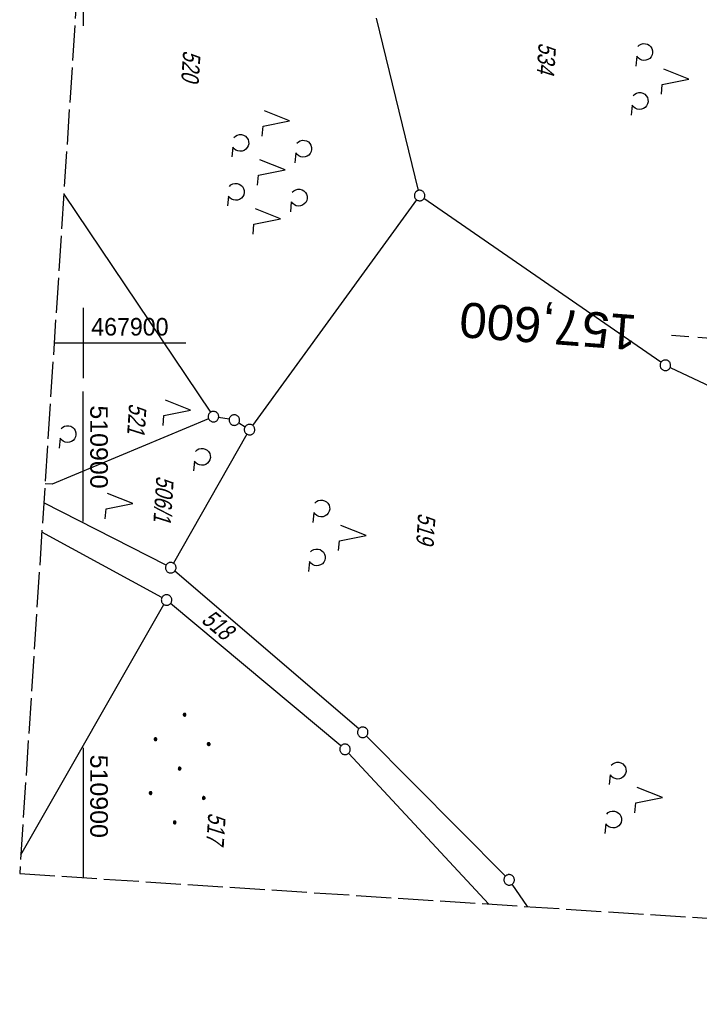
# Model space of a CAD drawing. Extents: x 510891 to 511237, y 467806 to 468748.
# Tile 1 of 28: x 510891 to 510988, y 467806 to 467946. Entities that reach past the tile are written whole.
import ezdxf
from ezdxf.enums import TextEntityAlignment as Align

# ---------------------------------------------------------------- set-up
doc = ezdxf.new("R2010")
doc.units = 0
doc.header["$LTSCALE"] = 10
doc.header["$MEASUREMENT"] = 0
for name, pattern in [('LT00', [0]), ('LT14', [0.6, 0.5, -0.1]), ('LT17', [0.15, 0.1, -0.05])]:
    doc.linetypes.add(name, pattern=pattern)
doc.layers.get('0').update_dxf_attribs({"linetype": 'LT00'})
for name, color, linetype in [('--EK_ST-93-1', 30, 'LT17'), ('DFK_FLUR_NR', 250, 'LT00'), ('DFK_GZPKT', 250, 'LT00'), ('DFK_KATASTER', 250, 'LT00'), ('DFK_NUTZUNG', 250, 'LT00'), ('V099_RASTER', 250, 'LT00'), ('V100_RASTER', 250, 'LT00')]:
    doc.layers.add(name, color=color, linetype=linetype)
doc.layers.add('-BLATT_099-RAND', color=7, linetype='LT14', plot=False)
doc.styles.add('Beschrift', font='ARIAL.TTF')
doc.styles.get("Standard").update_dxf_attribs({"font": 'ARIAL.TTF'})

# ---------------------------------------------------------------- blocks, each defined once
blk = doc.blocks.new('SYMB7010')
at = {"color": 0, "linetype": 'ByBlock'}
for points in [[(-0.031408, 0.499213), (-0.093728, 0.49134), (-0.15457, 0.475719), (-0.212975, 0.452595), (-0.268021, 0.422333), (-0.31884, 0.385411), (-0.36463, 0.342411), (-0.40467, 0.29401), (-0.438329, 0.240973), (-0.465074, 0.184136), (-0.484486, 0.124395), (-0.496256, 0.062692), (-0.5002, 0)], [(-0.5002, 0), (-0.496256, -0.062692), (-0.484486, -0.124395), (-0.465075, -0.184136), (-0.438329, -0.240973), (-0.404671, -0.29401), (-0.36463, -0.342411), (-0.31884, -0.385411), (-0.268021, -0.422333), (-0.212975, -0.452595), (-0.154571, -0.475719), (-0.093728, -0.49134), (-0.031408, -0.499213), (0.031408, -0.499213)], [(0.5002, 0), (0.496256, 0.062692), (0.484485, 0.124395), (0.465074, 0.184136), (0.438329, 0.240973), (0.40467, 0.29401), (0.36463, 0.342411), (0.31884, 0.385411), (0.268021, 0.422333), (0.212975, 0.452595), (0.15457, 0.475719), (0.093728, 0.49134), (0.031408, 0.499213), (-0.031408, 0.499213)], [(0.031408, -0.499213), (0.093728, -0.491341), (0.15457, -0.475719), (0.212975, -0.452595), (0.268021, -0.422333), (0.31884, -0.385411), (0.36463, -0.342411), (0.404671, -0.294011), (0.438329, -0.240974), (0.465075, -0.184136), (0.484486, -0.124395), (0.496256, -0.062692), (0.500201, 0)]]:
    blk.add_lwpolyline(points, dxfattribs=at)
blk = doc.blocks.new('SYMB7222')
at = {"color": 0, "linetype": 'ByBlock'}
blk.add_line((0, 0.185), (-0.11, -0.185), dxfattribs=at)
blk.add_lwpolyline([(0.25, -0.185), (0.11, -0.185), (0, 0.185)], dxfattribs=at)
blk = doc.blocks.new('SYMB7212')
at = {"color": 0, "linetype": 'ByBlock'}
blk.add_line((0.07, -0.1), (0.21, -0.1), dxfattribs=at)
for points in [[(-0.119836, 0.00627), (-0.114449, 0.036077), (-0.101769, 0.063585), (-0.082606, 0.087042), (-0.05818, 0.104953), (-0.030047, 0.116177), (0, 0.12)], [(-0.068816, -0.098308), (-0.091239, -0.077945), (-0.107849, -0.052617), (-0.117589, -0.023936), (-0.119836, 0.00627)], [(0, 0.12), (0.030047, 0.116177), (0.05818, 0.104953), (0.082606, 0.087041), (0.101769, 0.063585), (0.114449, 0.036077), (0.119836, 0.00627)], [(0.119836, 0.00627), (0.117589, -0.023936), (0.107849, -0.052617), (0.091239, -0.077945), (0.068816, -0.098308)]]:
    blk.add_lwpolyline(points, dxfattribs=at)
blk = doc.blocks.new('SYMB7200')
at = {"color": 0, "linetype": 'ByBlock'}
for p, q in [((-0.255, 0.315), (-0.115, 0.315)), ((0.445, 0.315), (0.585, 0.315)), ((0, 0.185), (-0.11, -0.185)), ((0.7, 0.185), (0.59, -0.185)), ((-0.255, -0.585), (-0.115, -0.585)), ((0.445, -0.585), (0.585, -0.585))]:
    blk.add_line(p, q, dxfattribs=at)
for points in [[(-0.393816, 0.316692), (-0.416239, 0.337055), (-0.432849, 0.362384), (-0.442589, 0.391064), (-0.444836, 0.42127), (-0.439449, 0.451077), (-0.426769, 0.478585), (-0.407606, 0.502042), (-0.38318, 0.519953), (-0.355047, 0.531177), (-0.325, 0.535), (-0.294953, 0.531177), (-0.26682, 0.519953), (-0.242394, 0.502042), (-0.223231, 0.478585), (-0.210551, 0.451077), (-0.205164, 0.42127), (-0.207411, 0.391064), (-0.21715, 0.362383), (-0.233761, 0.337055), (-0.256184, 0.316692)], [(0.306184, 0.316692), (0.283761, 0.337055), (0.267151, 0.362383), (0.257411, 0.391064), (0.255164, 0.42127), (0.260551, 0.451077), (0.273231, 0.478585), (0.292394, 0.502042), (0.31682, 0.519953), (0.344953, 0.531177), (0.375, 0.535), (0.405047, 0.531177), (0.43318, 0.519953), (0.457606, 0.502041), (0.476769, 0.478585), (0.489449, 0.451077), (0.494836, 0.42127), (0.492589, 0.391064), (0.48285, 0.362383), (0.466239, 0.337055), (0.443816, 0.316692)], [(-0.45, -0.185), (-0.59, -0.185), (-0.7, 0.185), (-0.81, -0.185)], [(0.25, -0.185), (0.11, -0.185), (0, 0.185)], [(0.95, -0.185), (0.81, -0.185), (0.7, 0.185)], [(-0.393815, -0.583308), (-0.416239, -0.562945), (-0.432849, -0.537616), (-0.442589, -0.508936), (-0.444836, -0.47873), (-0.439448, -0.448923), (-0.426769, -0.421415), (-0.407606, -0.397958), (-0.38318, -0.380047), (-0.355047, -0.368823), (-0.325, -0.365), (-0.294953, -0.368823), (-0.26682, -0.380047), (-0.242394, -0.397959), (-0.223231, -0.421415), (-0.210551, -0.448923), (-0.205164, -0.47873), (-0.207411, -0.508936), (-0.217151, -0.537617), (-0.233761, -0.562945), (-0.256184, -0.583308)], [(0.306185, -0.583308), (0.283761, -0.562945), (0.267151, -0.537616), (0.257411, -0.508936), (0.255164, -0.47873), (0.260552, -0.448923), (0.273231, -0.421415), (0.292394, -0.397958), (0.31682, -0.380047), (0.344953, -0.368823), (0.375, -0.365), (0.405047, -0.368823), (0.43318, -0.380047), (0.457606, -0.397959), (0.476769, -0.421415), (0.489449, -0.448923), (0.494836, -0.47873), (0.492589, -0.508936), (0.482849, -0.537617), (0.466239, -0.562945), (0.443815, -0.583308)]]:
    blk.add_lwpolyline(points, dxfattribs=at)
blk = doc.blocks.new('Ackerland7')
at = {"layer": 'DFK_NUTZUNG', "color": 0, "linetype": 'ByBlock'}
for p, q in [((-4, 3.93), (-4, 3.67)), ((-3.95, 3.63), (-3.95, 3.97)), ((-3.9, 3.99), (-3.9, 3.61)), ((-3.85, 3.6), (-3.85, 4)), ((-3.8, 3.99), (-3.8, 3.61)), ((-3.75, 3.63), (-3.75, 3.97)), ((-3.7, 3.93), (-3.7, 3.67)), ((-3.65, 3.8), (-3.65, 3.8)), ((3.7, 3.93), (3.7, 3.67)), ((3.75, 3.63), (3.75, 3.97)), ((3.8, 3.99), (3.8, 3.61)), ((3.85, 3.6), (3.85, 4)), ((3.9, 3.99), (3.9, 3.61)), ((3.95, 3.63), (3.95, 3.97)), ((4, 3.93), (4, 3.67)), ((4.05, 3.8), (4.05, 3.8)), ((-7.85, 0.13), (-7.85, -0.13)), ((-7.8, -0.17), (-7.8, 0.17)), ((-7.75, 0.19), (-7.75, -0.19)), ((-7.7, -0.2), (-7.7, 0.2)), ((-7.65, 0.19), (-7.65, -0.19)), ((-7.6, -0.17), (-7.6, 0.17)), ((-7.55, 0.13), (-7.55, -0.13)), ((-7.5, 0), (-7.5, 0)), ((-0.15, 0.13), (-0.15, -0.13)), ((-0.1, -0.17), (-0.1, 0.17)), ((-0.05, 0.19), (-0.05, -0.19)), ((0, -0.2), (0, 0.2)), ((0.05, 0.19), (0.05, -0.19)), ((0.1, -0.17), (0.1, 0.17)), ((0.15, 0.13), (0.15, -0.13)), ((0.2, 0), (0.2, 0)), ((7.55, 0.13), (7.55, -0.13)), ((7.6, -0.17), (7.6, 0.17)), ((7.65, 0.19), (7.65, -0.19)), ((7.7, -0.2), (7.7, 0.2)), ((7.75, 0.19), (7.75, -0.19)), ((7.8, -0.17), (7.8, 0.17)), ((7.85, 0.13), (7.85, -0.13)), ((7.9, 0), (7.9, 0)), ((-4, -3.67), (-4, -3.93)), ((-3.95, -3.97), (-3.95, -3.63)), ((-3.9, -3.61), (-3.9, -3.99)), ((-3.85, -4), (-3.85, -3.6)), ((-3.8, -3.61), (-3.8, -3.99)), ((-3.75, -3.97), (-3.75, -3.63)), ((-3.7, -3.67), (-3.7, -3.93)), ((-3.65, -3.8), (-3.65, -3.8)), ((3.7, -3.67), (3.7, -3.93)), ((3.75, -3.97), (3.75, -3.63)), ((3.8, -3.61), (3.8, -3.99)), ((3.85, -4), (3.85, -3.6)), ((3.9, -3.61), (3.9, -3.99)), ((3.95, -3.97), (3.95, -3.63)), ((4, -3.67), (4, -3.93)), ((4.05, -3.8), (4.05, -3.8))]:
    blk.add_line(p, q, dxfattribs=at)
for points in [[(-3.65, 3.8), (-3.67, 3.89), (-3.73, 3.96), (-3.81, 3.99), (-3.89, 3.99), (-3.97, 3.96), (-4.03, 3.89), (-4.05, 3.8), (-4.03, 3.71), (-3.97, 3.64), (-3.89, 3.6), (-3.81, 3.6), (-3.73, 3.64), (-3.67, 3.71), (-3.65, 3.8)], [(4.05, 3.8), (4.03, 3.89), (3.97, 3.96), (3.89, 3.99), (3.81, 3.99), (3.73, 3.96), (3.67, 3.89), (3.65, 3.8), (3.67, 3.71), (3.73, 3.64), (3.81, 3.61), (3.89, 3.61), (3.97, 3.64), (4.03, 3.71), (4.05, 3.8)], [(-7.5, 0), (-7.52, 0.09), (-7.58, 0.16), (-7.66, 0.19), (-7.74, 0.19), (-7.82, 0.16), (-7.88, 0.09), (-7.9, 0)], [(0.2, 0), (0.18, 0.09), (0.12, 0.16), (0.04, 0.19), (-0.04, 0.19), (-0.12, 0.16), (-0.18, 0.09), (-0.2, 0)], [(-0.2, 0), (-0.18, -0.09), (-0.12, -0.16), (-0.04, -0.19), (0.04, -0.19), (0.12, -0.16), (0.18, -0.09), (0.2, 0)], [(7.9, 0), (7.88, 0.09), (7.82, 0.16), (7.74, 0.19), (7.66, 0.19), (7.58, 0.16), (7.52, 0.09), (7.5, 0)], [(7.5, 0), (7.52, -0.09), (7.58, -0.16), (7.66, -0.19), (7.74, -0.19), (7.82, -0.16), (7.88, -0.09), (7.9, 0)], [(-7.9, 0), (-7.88, -0.09), (-7.82, -0.16), (-7.74, -0.19), (-7.66, -0.19), (-7.58, -0.16), (-7.52, -0.09), (-7.5, 0)], [(-3.65, -3.8), (-3.67, -3.71), (-3.73, -3.64), (-3.81, -3.61), (-3.89, -3.61), (-3.97, -3.64), (-4.03, -3.71), (-4.05, -3.8), (-4.03, -3.89), (-3.97, -3.96), (-3.89, -3.99), (-3.81, -3.99), (-3.73, -3.96), (-3.67, -3.89), (-3.65, -3.8)], [(4.05, -3.8), (4.03, -3.71), (3.97, -3.64), (3.89, -3.61), (3.81, -3.61), (3.73, -3.64), (3.67, -3.71), (3.65, -3.8), (3.67, -3.89), (3.73, -3.96), (3.81, -3.99), (3.89, -3.99), (3.97, -3.96), (4.03, -3.89), (4.05, -3.8)]]:
    blk.add_lwpolyline(points, dxfattribs=at)
blk = doc.blocks.new('SYMB7201')
at = {"color": 0, "linetype": 'ByBlock'}
for p, q in [((0, 0.385), (-0.11, 0.015)), ((-0.255, -0.385), (-0.115, -0.385)), ((0.445, -0.385), (0.585, -0.385))]:
    blk.add_line(p, q, dxfattribs=at)
for points in [[(0.25, 0.015), (0.11, 0.015), (0, 0.385)], [(-0.393816, -0.383308), (-0.416239, -0.362945), (-0.432849, -0.337617), (-0.442589, -0.308936), (-0.444836, -0.27873), (-0.439449, -0.248923), (-0.426769, -0.221415), (-0.407606, -0.197958), (-0.38318, -0.180047), (-0.355047, -0.168823), (-0.325, -0.165), (-0.294953, -0.168823), (-0.26682, -0.180047), (-0.242394, -0.197959), (-0.223231, -0.221415), (-0.210551, -0.248923), (-0.205164, -0.27873), (-0.207411, -0.308936), (-0.21715, -0.337617), (-0.233761, -0.362945), (-0.256184, -0.383308)], [(0.306185, -0.383308), (0.283761, -0.362945), (0.267151, -0.337617), (0.257411, -0.308936), (0.255164, -0.27873), (0.260552, -0.248923), (0.273231, -0.221415), (0.292394, -0.197958), (0.31682, -0.180047), (0.344953, -0.168823), (0.375, -0.165), (0.405047, -0.168823), (0.43318, -0.180047), (0.457606, -0.197959), (0.476769, -0.221415), (0.489449, -0.248923), (0.494836, -0.27873), (0.492589, -0.308936), (0.48285, -0.337617), (0.466239, -0.362945), (0.443816, -0.383308)]]:
    blk.add_lwpolyline(points, dxfattribs=at)

msp = doc.modelspace()

# ---------------------------------------------------------------- linework, layer by layer
at = {"layer": '--EK_ST-93-1', "ltscale": 2.5}
msp.add_line((511023.65, 467898.04), (510983.77, 467901.06), dxfattribs=at)
at = {"layer": '-BLATT_099-RAND'}
msp.add_lwpolyline([(510950.96, 468747.5), (510890.95, 467824.45), (511177.35, 467805.83), (511237.36, 468728.88), (510950.96, 468747.5)], dxfattribs=at)
at = {"layer": 'DFK_KATASTER'}
for p, q in [((510947.72, 467921.71), (510941.75, 467946.23)), ((510897.24, 467921.18), (510918.12, 467890.12)), ((510947.46, 467920.37), (510924.12, 467888.26)), ((510982.27, 467897.24), (510948.52, 467920.55)), ((510983.57, 467896.49), (510994.44, 467891.37)), ((510917.85, 467889.21), (510895.58, 467879.9)), ((510920.78, 467889.13), (510919.28, 467889.38)), ((510922.15, 467888.61), (510923.05, 467888.05)), ((510923.31, 467887), (510912.84, 467868.64)), ((510895.58, 467879.9), (510894.56, 467879.93)), ((510911.8, 467868.33), (510894.38, 467877.24)), ((510911.21, 467863.75), (510894.11, 467873.04)), ((510939.23, 467845.04), (510913.04, 467867.5)), ((510891.12, 467827.1), (510911.5, 467862.74)), ((510936.7, 467842.61), (510912.45, 467862.91)), ((510960.12, 467824.08), (510940.33, 467844.02)), ((510957.76, 467820.11), (510937.79, 467841.58)), ((510963.24, 467819.75), (510961.07, 467822.93))]:
    msp.add_line(p, q, dxfattribs=at)
at = {"layer": 'V099_RASTER'}
for p, q in [((510900, 467963.64), (510900, 467945.15)), ((510900, 467905), (510900, 467895)), ((510900, 467905), (510900, 467895)), ((510895.86, 467900), (510914.59, 467900)), ((510900, 467842.36), (510900, 467823.86))]:
    msp.add_line(p, q, dxfattribs=at)
at = {"layer": 'V100_RASTER'}
msp.add_line((510900, 467874.59), (510900, 467893.09), dxfattribs=at)

# ---------------------------------------------------------------- block references
at = {"layer": 'DFK_GZPKT', "xscale": 1.500000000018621, "yscale": 1.5, "zscale": 1.5, "rotation": 264.7377099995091}
for p in [(510947.9, 467920.98), (510982.89, 467896.81), (510918.54, 467889.5), (510921.52, 467889.01), (510923.68, 467887.65), (510912.47, 467867.99), (510911.87, 467863.39), (510939.8, 467844.55), (510937.28, 467842.13), (510960.65, 467823.55)]:
    msp.add_blockref('SYMB7010', p, dxfattribs=at)
at = {"layer": 'DFK_NUTZUNG', "yscale": 10, "zscale": 10}
for name, p, xscale, rotation in [('SYMB7201', (510982.41, 467937.91), 10.00000000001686, 264.7377100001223), ('SYMB7200', (510926.9, 467924.79), 9.999999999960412, 264.7377000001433), ('SYMB7222', (510913.44, 467890.58), 10.00000000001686, 264.7377100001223), ('SYMB7212', (510897.77, 467887.02), 10.00000000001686, 264.7377100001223), ('SYMB7212', (510916.91, 467883.77), 10.00000000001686, 264.7377100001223), ('SYMB7222', (510905.2, 467877.28), 10.00000000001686, 264.7377100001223), ('SYMB7201', (510936.44, 467872.93), 10.00000000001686, 264.7377100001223), ('SYMB7201', (510978.64, 467835.61), 10.00000000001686, 264.7377100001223)]:
    msp.add_blockref(name, p, dxfattribs=dict(at, xscale=xscale, rotation=rotation))
at = {"layer": 'DFK_NUTZUNG', "rotation": 264.7376999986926}
msp.add_blockref('Ackerland7', (510913.73, 467839.39), dxfattribs=at)

# ---------------------------------------------------------------- texts
at = {"layer": '--EK_ST-93-1', "style": 'Beschrift'}
msp.add_text('157,600', height=5, rotation=-184.3181, dxfattribs=at).set_placement((510978.78, 467901.43), align=Align.MIDDLE_LEFT)
at = {"layer": 'DFK_FLUR_NR', "oblique": 13.754, "width": 0.75}
for s, rotation, p in [('534', 266.2803, (510964.86, 467942.79)), ('520', 266.2803, (510914.24, 467941.69)), ('521', 266.2803, (510906.54, 467891.44)), ('506/1', 266.2803, (510910.42, 467881.11)), ('519', 266.2803, (510947.7, 467875.83)), ('518', -39.7633, (510916.68, 467860.33)), ('517', 266.2803, (510917.82, 467833.15))]:
    msp.add_text(s, height=2.5, rotation=rotation, dxfattribs=at).set_placement(p)
at = {"layer": 'V099_RASTER'}
for s, rotation, width, p in [(' 467900', 0.0004, 0.944, (510900.23, 467901.05)), (' 510900', -89.9996, 1.017, (510901, 467842.36))]:
    msp.add_text(s, height=2.5, rotation=rotation, dxfattribs=dict(at, width=width)).set_placement(p)
at = {"layer": 'V100_RASTER', "width": 1.017}
msp.add_text(' 510900', height=2.5, rotation=-90.0013, dxfattribs=at).set_placement((510901, 467892.09))

doc.saveas('drawing.dxf')
